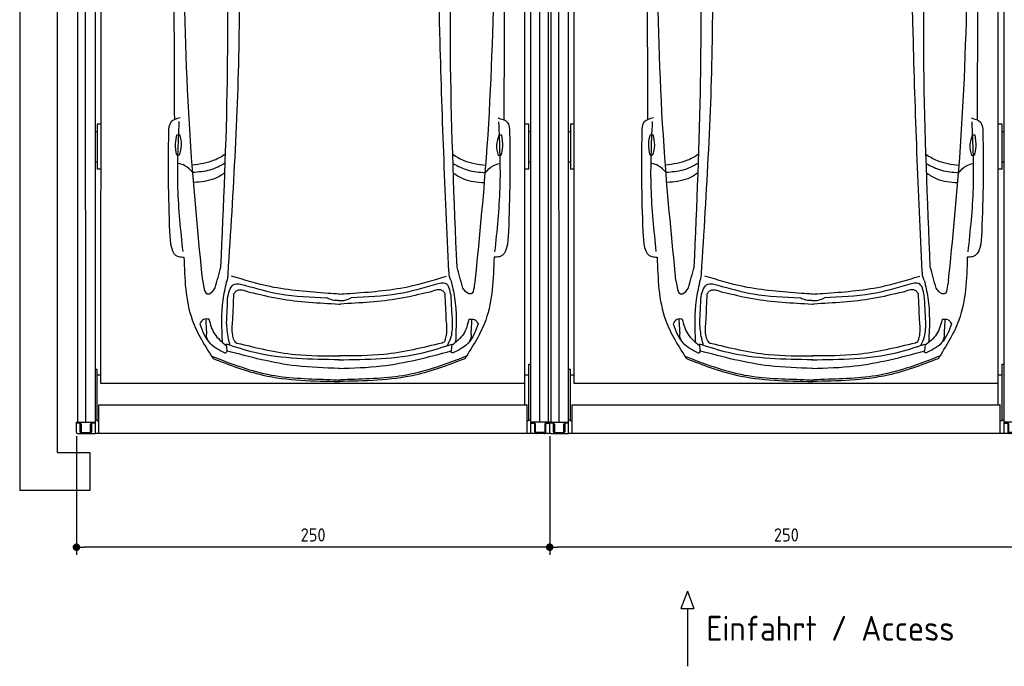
# Model space of a CAD drawing. Header units: millimetres. Extents: x 0 to 8418, y -929 to 5900.
# Tile 1 of 7: x 0 to 5201, y -929 to 2486. Entities that reach past the tile are written whole.
import ezdxf

# ---------------------------------------------------------------- set-up
doc = ezdxf.new("R2010")
doc.units = ezdxf.units.MM
doc.layers.add('4', color=3, linetype='Continuous')
for name, color, linetype, lineweight in [('car', 10, 'Continuous', 25), ('Gebäude', 7, 'Continuous', 25), ('Plattform', 7, 'Continuous', 25)]:
    doc.layers.add(name, color=color, linetype=linetype, lineweight=lineweight)
doc.styles.get("Standard").update_dxf_attribs({"font": 'ISOCP.SHX'})
doc.dimstyles.new('GEN-ISO', dxfattribs={"dimscale": 20, "dimtxt": 3.5, "dimasz": 2, "dimexe": 2, "dimexo": 1, "dimgap": 1.5, "dimtad": 1, "dimdec": 1, "dimlfac": 0.1, "dimdsep": 46, "dimtxsty": 'Standard', "dimblk": 'PUNKT', "dimcen": 2, "dimclrd": 256, "dimclre": 256, "dimclrt": 2, "dimadec": 0, "dimazin": 0, "dimtp": 0.1, "dimtm": 0.1, "dimtfac": 0.71, "dimtdec": 1, "dimtmove": 2, "dimatfit": 3, "dimldrblk": 'PUNKT', "dimfxl": 2, "dimtolj": 1, "dimarcsym": 0})

# ---------------------------------------------------------------- blocks, each defined once
blk = doc.blocks.new('*U44')
at = {"layer": 'car'}
for p, q in [((-596, 197.1), (-592.9, 161.4)), ((596.2, 196.6), (593, 160.9))]:
    blk.add_line(p, q, dxfattribs=at)
for points in [[(-855.6, 1302.8), (-840.6, 1302.8)], [(845.3, 1301.6), (858.2, 1301.3)], [(-843.2, 1194.2), (-856.2, 1194.2)], [(855.6, 1192.8), (840.6, 1193.1)]]:
    blk.add_lwpolyline(points, dxfattribs=at)
for points, knots in [([(-868.7, 3077.8), (-870.5, 2733.1), (-872.8, 2165.5), (-870.5, 1597.9), (-869.3, 1382.1)], [30.231792, 30.231792, 30.231792, 30.231792, 135.773846, 200.510428, 200.510428, 200.510428, 200.510428]), ([(871.3, 3077.8), (872.8, 2728.1), (874.7, 2162.6), (871.9, 1597.2), (870.5, 1381.4)], [30.867502, 30.867502, 30.867502, 30.867502, 135.773846, 200.510428, 200.510428, 200.510428, 200.510428]), ([(-599, 1200.5), (-618, 1187.5), (-671.8, 1156.1), (-735.1, 1147.2), (-774.8, 1141.6)], [7.448929, 7.448929, 7.448929, 7.448929, 14.333449, 26.290813, 26.290813, 26.290813, 26.290813]), ([(600.9, 1199.5), (619.6, 1186.6), (673.1, 1155.4), (736.1, 1146.6), (775.8, 1141)], [7.547649, 7.547649, 7.547649, 7.547649, 14.333449, 26.290813, 26.290813, 26.290813, 26.290813]), ([(-600.7, 1152.2), (-626.7, 1137), (-680.7, 1110.6), (-741.6, 1105.3), (-772.3, 1102.7)], [6.483065, 6.483065, 6.483065, 6.483065, 15.438065, 24.585476, 24.585476, 24.585476, 24.585476]), ([(602.5, 1151.2), (628.2, 1136.2), (682, 1110), (742.5, 1104.7), (773.2, 1102)], [6.572602, 6.572602, 6.572602, 6.572602, 15.438065, 24.585476, 24.585476, 24.585476, 24.585476]), ([(-602.5, 1102.2), (-619.9, 1089.2), (-669.4, 1058.5), (-729.8, 1053.3), (-766.6, 1050.2)], [6.800586, 6.800586, 6.800586, 6.800586, 13.265249, 24.502716, 24.502716, 24.502716, 24.502716]), ([(604.2, 1101.1), (621.3, 1088.3), (670.6, 1057.9), (730.7, 1052.7), (767.5, 1049.5)], [6.892544, 6.892544, 6.892544, 6.892544, 13.265249, 24.502716, 24.502716, 24.502716, 24.502716]), ([(2.5, 68.4), (-73.6, 70.8), (-275.5, 77.1), (-471.2, 128.2), (-592.9, 161.4)], [0, 0, 0, 0, 22.79473, 60.440533, 60.440533, 60.440533, 60.440533]), ([(-2.5, 68.4), (73.7, 70.7), (275.6, 76.9), (471.3, 127.8), (593, 160.9)], [0, 0, 0, 0, 22.79473, 60.440533, 60.440533, 60.440533, 60.440533])]:
    blk.add_open_spline(points, degree=3, knots=knots, dxfattribs=at)
for points in [[(-719.9, 532.3), (-778.3, 1181.5), (-820.9, 3097.1)], [(720.3, 531.7), (779.3, 1180.8), (823.5, 3096.4)], [(580.3, 580), (533.3, 1839), (521.2, 2874)], [(-623.3, 604.1), (-589.3, 1585.9), (-599.3, 2816.2)], [(-585.2, 568.2), (-526.1, 1879.2), (-544.1, 2853.5)], [(623.8, 603.6), (590.2, 1668.7), (601.7, 2815.7)], [(-838.9, 1391.7), (-887.1, 1369.8), (-900.4, 1312)], [(-823.5, 685.4), (-850.5, 1020.9), (-843.5, 1371.7)], [(824.1, 684.7), (851.4, 1020.2), (844.6, 1371)], [(840.1, 1391), (888.3, 1369.1), (901.5, 1311.2)], [(-900.4, 1312), (-901.9, 1064), (-894.9, 791.5)], [(-856.2, 1194.2), (-863.4, 1255.5), (-855.6, 1302.8)], [(-843.2, 1194.2), (-831.8, 1247.3), (-840.6, 1302.8)], [(845.3, 1301.6), (832.9, 1248.7), (840.6, 1193.1)], [(858.2, 1301.3), (864.3, 1239.9), (855.6, 1192.8)], [(901.5, 1311.2), (902.8, 1063.2), (895.6, 790.8)], [(-772.3, 1102.7), (-813.4, 1138.9), (-848, 1151.3)], [(773.2, 1102), (814.3, 1138.2), (849, 1150.6)], [(-894.9, 791.5), (-847.1, 659.1), (-818.8, 656.4)], [(895.6, 790.8), (847.6, 658.4), (819.4, 655.7)], [(-818.8, 656.4), (-774.8, 324.8), (-664.6, 120.2)], [(819.4, 655.7), (775.1, 324.1), (664.7, 119.6)], [(-654.1, 493.6), (-623.3, 604.1)], [(591.6, 533.8), (584.1, 554.2), (581.6, 578.7)], [(654.5, 493.1), (623.8, 603.6)], [(-719.9, 532.3), (-713, 497.1), (-696.4, 462.8), (-693.2, 462.3)], [(-595.3, 523.3), (-613, 430.6), (-617.6, 208.2)], [(-595.3, 523.3), (-587.8, 543.7), (-585.2, 568.2)], [(-56.9, 464.9), (-363.2, 500.5), (-567.7, 556.5)], [(57.3, 464.9), (363.6, 500.1), (568.2, 556)], [(592.1, 453), (563.4, 516.7), (509.6, 511.7)], [(591.6, 533.8), (610.7, 443), (615.4, 205.8)], [(720.3, 531.7), (713.4, 496.5), (696.8, 462.2), (693.6, 461.7)], [(-587.2, 449.2), (-552.2, 513.6), (-498.3, 508.6)], [(-554.7, 463.2), (-544.2, 476.1), (-473.6, 472.1)], [(-498.3, 508.6), (-312.1, 462), (-64.5, 442)], [(-473.6, 472.1), (-313.7, 437.5), (-1.1, 408.6)], [(480.1, 472.1), (320.2, 437.5), (7.6, 408.6)], [(509.6, 511.7), (312.5, 461.7), (64.9, 442)], [(561.2, 463.1), (550.6, 476.1), (480.1, 472.1)], [(-593.6, 310), (-587.2, 449.2)], [(-560.7, 322.7), (-554.7, 463.2)], [(-1.8, 426.6), (-33.2, 429.4), (-64.5, 442)], [(2.5, 461.5), (-56.9, 464.9)], [(-2.1, 461.5), (57.3, 464.9)], [(-1.8, 426.6), (33.6, 429.4), (64.9, 442)], [(567.1, 322.6), (561.2, 463.1)], [(600.2, 314.9), (592.1, 453)], [(-1.1, 408.6), (3.1, 408.4), (7.6, 408.6)], [(-686.2, 328.4), (-715, 327.6), (-734.9, 304)], [(-697.9, 253.9), (-702.9, 329.9)], [(-686.5, 328.4), (-657.1, 250.4), (-595.4, 190.4)], [(-554.8, 219.2), (-561.4, 244.9), (-560.7, 322.7)], [(561.3, 219.2), (567.8, 244.9), (567.1, 322.6)], [(574.1, 189.5), (593.3, 237.4), (600.2, 314.9)], [(686.8, 327.8), (657.4, 249.9), (595.6, 189.9)], [(686.5, 327.8), (715.3, 327), (735.2, 303.4)], [(698.2, 253.3), (703.1, 329.3)], [(-735.2, 304), (-681.7, 202.3), (-602, 150.7)], [(-573.9, 189.9), (-583.9, 227.1), (-593.6, 310)], [(735.4, 303.4), (681.9, 201.7), (602.1, 150.2)], [(-554.8, 219.2), (-548.3, 207.9), (-539.4, 202.7)], [(561.3, 219.2), (554.7, 207.8), (545, 202.6)], [(-602, 150.7), (-598.2, 151.4), (-589.8, 160.5)], [(2.5, 114.4), (-443.8, 152.1), (-596, 197.1)], [(-539.4, 202.7), (-231, 142.5), (5.1, 134.9)], [(-2.4, 114.4), (444, 151.7), (596.2, 196.6)], [(545, 202.6), (236.6, 142.4), (0.5, 134.8)], [(602.1, 150.2), (598.3, 150.9), (589.9, 160)], [(-673.1, 133.6), (-357.4, 33.7), (-44.1, 9.4), (2.6, 7.2)], [(-664.6, 120.2), (-402, 33.5), (2.6, 0)], [(664.7, 119.6), (402, 33.2), (-2.6, 0)], [(673.2, 133.1), (357.4, 33.4), (44.1, 9.4), (-2.5, 7.2)]]:
    blk.add_spline(points, degree=3, dxfattribs=at)
for points, end_tangent in [([(-693.2, 462.3), (-685.9, 463.3), (-654.1, 493.6)], (0.273409, 0.961898)), ([(693.6, 461.7), (686.3, 462.7), (654.5, 493.1)], (-0.272593, 0.96213)), ([(-690.4, 212.3), (-699.2, 247.9), (-697.9, 253.9)], (-0.033884, 0.999426)), ([(690.6, 211.7), (699.4, 247.3), (698.2, 253.3)], (0.034732, 0.999397))]:
    blk.add_spline(points, degree=3, dxfattribs=dict(at, end_tangent=end_tangent))
blk = doc.blocks.new('Gebäude_GL550_LP230')
at = {"layer": 'Gebäude'}
for p, q in [((0, 5900), (0, 200)), ((200, 200), (200, 5700)), ((0, 200), (0, 0)), ((200, 200), (370, 200)), ((370, 200), (370, 0)), ((370, 0), (0, 0))]:
    blk.add_line(p, q, dxfattribs=at)
blk = doc.blocks.new('6300_LP230_GL550')
at = {"layer": 'Plattform'}
for p, q in [((306.8, 360.1), (306.8, 5610.1)), ((349.8, 360.1), (344.8, 5610.1)), ((399.6, 300.1), (400, 5590.1)), ((2699.9, 300.1), (2699.9, 5599.5)), ((2748.4, 360.2), (2747.9, 5610.1)), ((2791.4, 5610.1), (2791.5, 360.1)), ((428.9, 564.5), (431, 5463.9)), ((2668.9, 452.1), (2668.9, 5463.2)), ((409.9, 1934), (409.9, 1695.7)), ((429.5, 1934), (409.9, 1934)), ((2689.9, 1934), (2668.9, 1934)), ((2689.9, 1695.7), (2689.9, 1934)), ((399.9, 1895), (409.9, 1895)), ((2689.9, 1895), (2699.9, 1895)), ((399.9, 1734.2), (409.9, 1734.2)), ((2689.9, 1734.2), (2699.9, 1734.2)), ((429.4, 1695.7), (409.9, 1695.7)), ((2689.9, 1695.7), (2668.9, 1695.7)), ((409.9, 638.4), (399.9, 638.4)), ((409.9, 481.6), (409.9, 638.4)), ((2689.9, 666.8), (2689.9, 667.2)), ((2689.9, 667.2), (2689.9, 667.2)), ((2689.9, 667.2), (2699.9, 667.2)), ((2689.9, 666.7), (2689.9, 666.8)), ((2689.9, 666.7), (2689.9, 666.7)), ((2689.9, 666.3), (2689.9, 666.7)), ((2689.9, 366.9), (2689.9, 666.3)), ((428.9, 608.1), (409.9, 608.1)), ((2689.9, 608.1), (2668.9, 608.1)), ((2668.9, 564.5), (428.9, 564.5)), ((409.9, 366.9), (409.9, 481.6)), ((418.5, 300.1), (417.9, 450.2)), ((419.9, 452.1), (2677.9, 452.1)), ((2679.9, 300.1), (2679.9, 450.2)), ((399.9, 371.9), (409.9, 371.9)), ((409.9, 366.9), (417.9, 366.9)), ((2689.9, 366.9), (2679.9, 366.9)), ((2689.9, 371.9), (2699.9, 371.9)), ((299.9, 306.1), (299.9, 360.1)), ((299.9, 360.1), (399.3, 360.1)), ((314.3, 355.1), (299.9, 355.1)), ((319.3, 310.1), (319.3, 350.1)), ((324.3, 350.1), (324.3, 310.1)), ((374.3, 310.1), (374.3, 350.1)), ((379.3, 350.1), (379.3, 310.1)), ((399.6, 355.1), (384.3, 355.1)), ((2799.9, 360.1), (2699.9, 360.1)), ((2699.9, 355.1), (2714.9, 355.1)), ((2719.9, 350.1), (2719.9, 310.1)), ((2724.9, 310.1), (2724.9, 350.1)), ((2774.9, 350.1), (2774.9, 310.1)), ((2779.9, 310.1), (2779.9, 350.1)), ((2784.6, 355.1), (2799.9, 355.1)), ((2799.9, 306.1), (2799.9, 360.1)), ((305.9, 300.1), (399.6, 300.1)), ((329.3, 305.1), (369.3, 305.1)), ((2793.9, 300.1), (399.6, 300.1)), ((2769.9, 305.1), (2729.9, 305.1))]:
    blk.add_line(p, q, dxfattribs=at)
for centre, radius, start, end in [((314.3, 350.1), 5, 0, 90), ((314.3, 350.1), 10, 30, 87.3415), ((314.3, 350.1), 10, 0, 29.9264), ((384.3, 350.1), 10, 93.6319, 180), ((384.3, 350.1), 5, 90, 180), ((2714.9, 350.1), 5, 0, 90), ((2714.9, 350.1), 10, 0, 86.3681), ((2784.9, 350.1), 10, 150.0736, 180), ((2784.9, 350.1), 10, 93.6319, 150), ((2784.9, 350.1), 5, 93.4991, 180), ((305.9, 306.1), 6, 180, 270), ((329.3, 310.1), 10, 180, 270), ((329.3, 310.1), 5, 180, 270), ((369.3, 310.1), 5, 270, 0), ((369.3, 310.1), 10, 270, 0), ((2729.9, 310.1), 10, 180, 270), ((2729.9, 310.1), 5, 180, 270), ((2769.9, 310.1), 5, 270, 0), ((2769.9, 310.1), 10, 270, 0), ((2793.9, 306.1), 6, 270, 0)]:
    blk.add_arc(centre, radius, start, end, dxfattribs=at)
at = {"layer": 'Plattform', "extrusion": (0, 0, -1)}
blk.add_ellipse((419.9, 450.2), major_axis=(-2, 0), ratio=0.948324, start_param=0, end_param=1.570796, dxfattribs=at)
at = {"layer": 'Plattform'}
blk.add_ellipse((2677.9, 450.2), major_axis=(2, 0), ratio=0.948324, start_param=0, end_param=1.570796, dxfattribs=at)
blk = doc.blocks.new('U21')
at = {"layer": 'car'}
for p, q in [((1090.5, 772.7), (1093.6, 737)), ((2282.6, 772.2), (2279.5, 736.5))]:
    blk.add_line(p, q, dxfattribs=at)
for points in [[(830.9, 1878.4), (845.9, 1878.4)], [(2531.7, 1877.2), (2544.7, 1876.9)], [(843.2, 1769.8), (830.3, 1769.8)], [(2542, 1768.4), (2527.1, 1768.7)]]:
    blk.add_lwpolyline(points, dxfattribs=at)
for points, knots in [([(817.8, 3653.4), (816, 3308.7), (813.6, 2741.1), (815.9, 2173.5), (817.1, 1957.7)], [30.231792, 30.231792, 30.231792, 30.231792, 135.773846, 200.510428, 200.510428, 200.510428, 200.510428]), ([(2557.8, 3653.4), (2559.3, 3303.7), (2561.1, 2738.3), (2558.4, 2172.8), (2557, 1957)], [30.867502, 30.867502, 30.867502, 30.867502, 135.773846, 200.510428, 200.510428, 200.510428, 200.510428]), ([(1087.4, 1776.2), (1068.4, 1763.1), (1014.7, 1731.7), (951.4, 1722.8), (911.6, 1717.3)], [7.448929, 7.448929, 7.448929, 7.448929, 14.333449, 26.290813, 26.290813, 26.290813, 26.290813]), ([(2287.3, 1775.1), (2306.1, 1762.3), (2359.6, 1731.1), (2422.6, 1722.2), (2462.3, 1716.6)], [7.547649, 7.547649, 7.547649, 7.547649, 14.333449, 26.290813, 26.290813, 26.290813, 26.290813]), ([(1085.8, 1727.8), (1059.7, 1712.6), (1005.8, 1686.2), (944.9, 1681), (914.2, 1678.3)], [6.483065, 6.483065, 6.483065, 6.483065, 15.438065, 24.585476, 24.585476, 24.585476, 24.585476]), ([(2288.9, 1726.9), (2314.7, 1711.8), (2368.4, 1685.6), (2429, 1680.3), (2459.7, 1677.6)], [6.572602, 6.572602, 6.572602, 6.572602, 15.438065, 24.585476, 24.585476, 24.585476, 24.585476]), ([(1084, 1677.8), (1066.6, 1664.8), (1017, 1634.1), (956.7, 1629), (919.9, 1625.8)], [6.800586, 6.800586, 6.800586, 6.800586, 13.265249, 24.502716, 24.502716, 24.502716, 24.502716]), ([(2290.7, 1676.7), (2307.8, 1664), (2357.1, 1633.5), (2417.1, 1628.3), (2454, 1625.2)], [6.892544, 6.892544, 6.892544, 6.892544, 13.265249, 24.502716, 24.502716, 24.502716, 24.502716]), ([(1689, 644), (1612.9, 646.4), (1411, 652.7), (1215.3, 703.8), (1093.6, 737)], [0, 0, 0, 0, 22.79473, 60.440533, 60.440533, 60.440533, 60.440533]), ([(1684, 644), (1760.1, 646.3), (1962, 652.5), (2157.7, 703.4), (2279.5, 736.5)], [0, 0, 0, 0, 22.79473, 60.440533, 60.440533, 60.440533, 60.440533])]:
    blk.add_open_spline(points, degree=3, knots=knots, dxfattribs=at)
for points in [[(966.6, 1108), (908.2, 1757.1), (865.6, 3672.7)], [(2406.8, 1107.4), (2465.7, 1756.4), (2510, 3672.1)], [(2266.8, 1155.6), (2219.8, 2414.7), (2207.6, 3449.7)], [(1063.2, 1179.7), (1097.2, 2161.6), (1087.1, 3391.8)], [(1101.2, 1143.8), (1160.3, 2454.8), (1142.4, 3429.1)], [(2310.3, 1179.2), (2276.6, 2244.3), (2288.2, 3391.3)], [(847.6, 1967.3), (799.3, 1945.5), (786, 1887.6)], [(863, 1261), (836, 1596.6), (843, 1947.4)], [(2510.6, 1260.3), (2537.8, 1595.8), (2531.1, 1946.6)], [(2526.5, 1966.6), (2574.8, 1944.7), (2588, 1886.9)], [(786, 1887.6), (784.5, 1639.6), (791.6, 1367.2)], [(830.3, 1769.8), (823.1, 1831.1), (830.9, 1878.4)], [(843.2, 1769.8), (854.6, 1822.9), (845.9, 1878.4)], [(2531.7, 1877.2), (2519.4, 1824.3), (2527.1, 1768.7)], [(2544.7, 1876.9), (2550.7, 1815.5), (2542, 1768.4)], [(2588, 1886.9), (2589.3, 1638.8), (2582, 1366.4)], [(914.2, 1678.3), (873.1, 1714.5), (838.5, 1726.9)], [(2459.7, 1677.6), (2500.8, 1713.8), (2535.5, 1726.2)], [(791.6, 1367.2), (839.4, 1234.7), (867.7, 1232)], [(2582, 1366.4), (2534.1, 1234), (2505.8, 1231.4)], [(867.7, 1232), (911.6, 900.4), (1021.8, 695.8)], [(2505.8, 1231.4), (2461.6, 899.8), (2351.2, 695.3)], [(1032.4, 1069.2), (1063.2, 1179.7)], [(2278.1, 1109.4), (2270.6, 1129.8), (2268.1, 1154.3)], [(2340.9, 1068.7), (2310.3, 1179.2)], [(966.6, 1108), (973.4, 1072.7), (990.1, 1038.4), (993.2, 1037.9)], [(1091.2, 1098.9), (1073.5, 1006.2), (1068.9, 783.8)], [(1091.2, 1098.9), (1098.7, 1119.3), (1101.2, 1143.8)], [(1099.3, 1024.8), (1134.3, 1089.3), (1188.1, 1084.2)], [(1629.6, 1040.6), (1323.2, 1076.1), (1118.8, 1132.1)], [(1743.7, 1040.5), (2050.1, 1075.8), (2254.6, 1131.6)], [(2278.6, 1028.6), (2249.9, 1092.4), (2196.1, 1087.3)], [(2278.1, 1109.4), (2297.2, 1018.7), (2301.9, 781.4)], [(2406.8, 1107.4), (2399.9, 1072.1), (2383.2, 1037.8), (2380.1, 1037.3)], [(1131.8, 1038.8), (1142.3, 1051.7), (1212.9, 1047.7)], [(1188.1, 1084.2), (1374.4, 1037.6), (1622, 1017.7)], [(1212.9, 1047.7), (1372.7, 1013.1), (1685.3, 984.2)], [(1688.9, 1037.1), (1629.6, 1040.6)], [(1684.4, 1037.1), (1743.7, 1040.5)], [(2166.5, 1047.7), (2006.7, 1013.1), (1694.1, 984.2)], [(2196.1, 1087.3), (1999, 1037.4), (1751.3, 1017.6)], [(2247.6, 1038.8), (2237.1, 1051.7), (2166.5, 1047.7)], [(1092.9, 885.7), (1099.3, 1024.8)], [(1125.8, 898.3), (1131.8, 1038.8)], [(1684.6, 1002.2), (1653.2, 1005.1), (1622, 1017.7)], [(1684.6, 1002.2), (1720.1, 1005), (1751.3, 1017.6)], [(2253.6, 898.3), (2247.6, 1038.8)], [(2286.6, 890.5), (2278.6, 1028.6)], [(1685.3, 984.2), (1689.6, 984.1), (1694.1, 984.2)], [(1000.3, 904), (971.5, 903.2), (951.5, 879.6)], [(988.5, 829.5), (983.6, 905.6)], [(1000, 904), (1029.3, 826.1), (1091, 766)], [(1112.5, 765.6), (1102.6, 802.7), (1092.9, 885.7)], [(1131.6, 794.8), (1125.1, 820.5), (1125.8, 898.3)], [(2247.7, 794.8), (2254.3, 820.5), (2253.6, 898.3)], [(2260.6, 765.1), (2279.7, 813), (2286.6, 890.5)], [(2373.2, 903.5), (2343.8, 825.5), (2282.1, 765.5)], [(2372.9, 903.5), (2401.7, 902.6), (2421.6, 879)], [(2384.6, 828.9), (2389.6, 905)], [(951.3, 879.6), (1004.7, 777.9), (1084.5, 726.4)], [(2421.9, 879), (2368.4, 777.3), (2288.6, 725.9)], [(1131.6, 794.8), (1138.2, 783.5), (1147.1, 778.3)], [(2247.7, 794.8), (2241.2, 783.5), (2231.4, 778.3)], [(1084.5, 726.4), (1088.3, 727), (1096.7, 736.2)], [(1689, 690), (1242.6, 727.7), (1090.5, 772.7)], [(1147.1, 778.3), (1455.4, 718.1), (1691.5, 710.5)], [(1684, 690), (2130.4, 727.3), (2282.6, 772.2)], [(2231.4, 778.3), (1923.1, 718.1), (1687, 710.5)], [(2288.6, 725.9), (2284.8, 726.5), (2276.4, 735.7)], [(1013.3, 709.3), (1329.1, 609.3), (1642.4, 585.1), (1689, 582.9)], [(1021.8, 695.8), (1284.5, 609.1), (1689, 575.6)], [(2359.7, 708.7), (2043.9, 609), (1730.6, 585), (1683.9, 582.9)], [(2351.2, 695.3), (2088.5, 608.8), (1683.9, 575.6)]]:
    blk.add_spline(points, degree=3, dxfattribs=at)
for points, end_tangent in [([(993.2, 1037.9), (1000.6, 1038.9), (1032.4, 1069.2)], (0.273409, 0.961898)), ([(2380.1, 1037.3), (2372.8, 1038.3), (2340.9, 1068.7)], (-0.272593, 0.96213)), ([(996.1, 787.9), (987.2, 823.5), (988.5, 829.5)], (-0.033884, 0.999426)), ([(2377.1, 787.3), (2385.9, 822.9), (2384.6, 828.9)], (0.034732, 0.999397))]:
    blk.add_spline(points, degree=3, dxfattribs=dict(at, end_tangent=end_tangent))
blk = doc.blocks.new('PUNKT')
at = {"layer": '4', "color": 0, "linetype": 'ByBlock'}
blk.add_line((-0.5, 0), (-1, 0), dxfattribs=at)
at = {"layer": '4', "color": 0, "linetype": 'ByBlock', "const_width": 0.5}
blk.add_lwpolyline([(-0.25, 0, 1), (0.25, 0, 1)], format="xyb", close=True, dxfattribs=at)
blk = doc.blocks.new('*D51')
at = {"layer": '4', "lineweight": -2, "transparency": 16777216}
for p, q in [((2799.9, 286.1), (2799.9, -340)), ((5300, 286.1), (5300, -340)), ((5260, -300), (2839.9, -300))]:
    blk.add_line(p, q, dxfattribs=at)
at = {"layer": 'Defpoints', "color": 0, "transparency": 16777216}
for p in [(2799.9, 306.1), (5300, 306.1), (2799.9, -300)]:
    blk.add_point(p, dxfattribs=at)
at = {"layer": '4', "lineweight": -2, "transparency": 16777216, "xscale": 40, "yscale": 40, "zscale": 40, "rotation": 180}
blk.add_blockref('PUNKT', (2799.9, -300), dxfattribs=at)
at = {"layer": '4', "lineweight": -2, "transparency": 16777216, "xscale": 40, "yscale": 40, "zscale": 40}
blk.add_blockref('PUNKT', (5300, -300), dxfattribs=at)
at = {"layer": '4', "color": 2, "transparency": 16777216, "insert": (4050, -235), "char_height": 70, "attachment_point": 5}
blk.add_mtext('250', dxfattribs=at)
blk = doc.blocks.new('*D52')
at = {"layer": '4', "lineweight": -2, "transparency": 16777216}
for p, q in [((299.9, 286.1), (299.9, -340)), ((2799.9, 286.1), (2799.9, -340)), ((2759.9, -300), (339.9, -300))]:
    blk.add_line(p, q, dxfattribs=at)
at = {"layer": 'Defpoints', "color": 0, "transparency": 16777216}
for p in [(299.9, 306.1), (2799.9, 306.1), (299.9, -300)]:
    blk.add_point(p, dxfattribs=at)
at = {"layer": '4', "lineweight": -2, "transparency": 16777216, "xscale": 40, "yscale": 40, "zscale": 40, "rotation": 180}
blk.add_blockref('PUNKT', (299.9, -300), dxfattribs=at)
at = {"layer": '4', "lineweight": -2, "transparency": 16777216, "xscale": 40, "yscale": 40, "zscale": 40}
blk.add_blockref('PUNKT', (2799.9, -300), dxfattribs=at)
at = {"layer": '4', "color": 2, "transparency": 16777216, "insert": (1549.9, -235), "char_height": 70, "attachment_point": 5}
blk.add_mtext('250', dxfattribs=at)

msp = doc.modelspace()

# ---------------------------------------------------------------- linework, layer by layer
for p, q in [((3526.87, -531.46), (3492.36, -624.16)), ((3526.87, -531.46), (3561.37, -624.16)), ((3492.36, -624.16), (3561.37, -624.16)), ((3526.87, -624.16), (3526.87, -928.79))]:
    msp.add_line(p, q)

# ---------------------------------------------------------------- block references
for name, p in [('Gebäude_GL550_LP230', (0, 0)), ('6300_LP230_GL550', (0, 0)), ('6300_LP230_GL550', (2500.03, -0.01))]:
    msp.add_blockref(name, p)
at = {"layer": 'car'}
for name, p in [('U21', (0, 0)), ('*U44', (4186.5, 575.61))]:
    msp.add_blockref(name, p, dxfattribs=at)

# ---------------------------------------------------------------- texts
msp.add_text('Einfahrt / Access', height=131.25).set_placement((3627.28, -793.74))

# ---------------------------------------------------------------- dimensions: what is measured, and where the dimension line sits
at = {"layer": '4'}
for base, p1, p2, override, picture, middle in [((299.91, -300), (2799.94, 306.12), (299.91, 306.13), {"dimtol": 0, "dimlim": 0, "dimtp": 0.1, "dimtm": 0.1, "dimtfac": 0.71, "dimtdec": 3, "dimtolj": 0, "dimtzin": 8}, '*D52', (1549.92, -234.99)), ((2799.94, -300), (5299.97, 306.11), (2799.94, 306.13), {"dimtdec": 3, "dimtolj": 0}, '*D51', (4049.95, -234.99))]:
    dim = msp.add_linear_dim(base=base, p1=p1, p2=p2, angle=0, dimstyle='GEN-ISO', override=override, dxfattribs=at)
    dim.commit()
    dim.dimension.update_dxf_attribs({"geometry": picture, "text_midpoint": middle})

doc.saveas('drawing.dxf')
